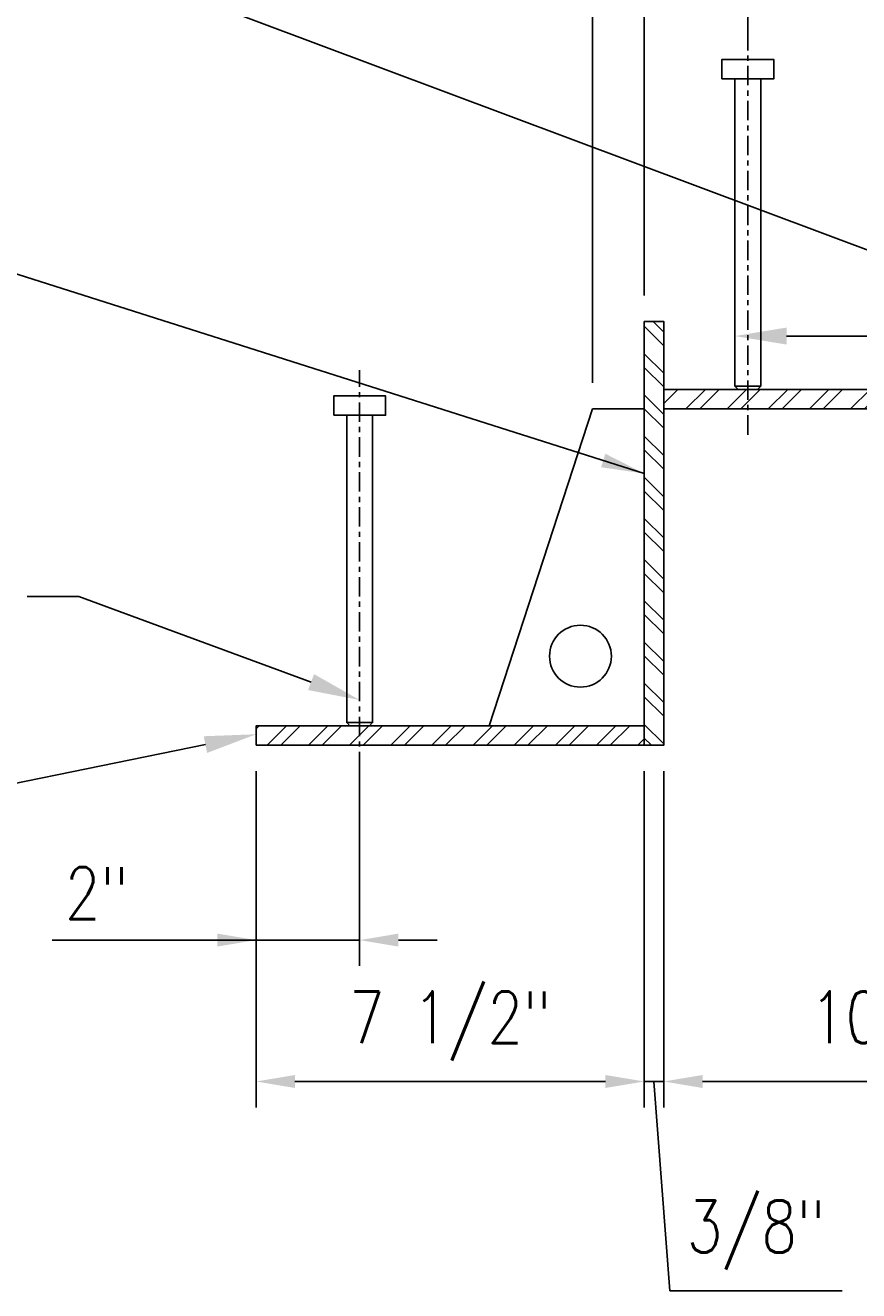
# Model space of a CAD drawing. Header units: inches. Extents: x 153 to 2573, y -502 to -24.
# Tile 16 of 23: x 565 to 581, y -62 to -37. Entities that reach past the tile are written whole.
import ezdxf
from ezdxf import colors
from ezdxf.entities.mleader import LeaderData, LeaderLine
from ezdxf.math import Vec2, Vec3

# ---------------------------------------------------------------- set-up
doc = ezdxf.new("R2010")
doc.units = ezdxf.units.IN
doc.header["$LTSCALE"] = 0.5
doc.header["$MEASUREMENT"] = 0
doc.linetypes.add('CENTER2', pattern=[1.125, 0.75, -0.125, 0.125, -0.125])
doc.layers.get('DEFPOINTS').update_dxf_attribs({"color": 140})
for name, color, linetype in [('S-ANNO-DIMS', 1, 'Continuous'), ('S-ANNO-TEXT', 2, 'Continuous'), ('S-DETL-CNTR', 1, 'CENTER2'), ('S-DETL-MEDM', 3, 'Continuous'), ('S-DETL-PATT', 1, 'Continuous')]:
    doc.layers.add(name, color=color, linetype=linetype)
doc.styles.add('Annotative', font='romans.shx', dxfattribs={"width": 0.8, "height": 0.125})
doc.styles.get("Standard").update_dxf_attribs({"font": 'arial.ttf'})
doc.dimstyles.new('ISO-25', dxfattribs={"dimtxt": 2.5, "dimasz": 2.5, "dimexe": 1.25, "dimexo": 0.625, "dimtad": 1, "dimtxsty": 'Standard', "dimcen": 2.5, "dimadec": 0, "dimazin": 0, "dimtfac": 1, "dimtmove": 0, "dimatfit": 3, "dimfxl": 1, "dimarcsym": 0})
doc.dimstyles.get("Standard").update_dxf_attribs({"dimtxt": 0.125, "dimasz": 0.09375, "dimexe": 0.0625, "dimexo": 0.0625, "dimgap": 0.039062, "dimtad": 1, "dimdec": 4, "dimzin": 3, "dimdsep": 46, "dimlunit": 4, "dimtxsty": 'Annotative', "dimcen": 0.09, "dimclrd": 256, "dimclre": 256, "dimclrt": 2, "dimadec": 0, "dimazin": 0, "dimtfac": 1, "dimtdec": 4, "dimtofl": 0, "dimtmove": 1, "dimatfit": 3, "dimfxl": 1, "dimfrac": 2, "dimtolj": 1, "dimtzin": 0, "dimlwd": 25, "dimlwe": 25, "dimarcsym": 0})
pattern_1 = [(45, (142.5869, 35.426), (-0.39774756, 0.39774756), []), (45, (142.8521, 35.426), (-0.39774756, 0.39774756), [])]

# ---------------------------------------------------------------- blocks, each defined once
blk = doc.blocks.new('*D39')
at = {"layer": 'DEFPOINTS', "color": 0, "transparency": 16777216}
for p in [(569.024, -51.018), (576.524, -51.018), (576.524, -57.513)]:
    blk.add_point(p, dxfattribs=at)
at = {"layer": 'S-ANNO-DIMS', "lineweight": 25, "transparency": 16777216}
for p, q in [((569.024, -51.518), (569.024, -58.013)), ((576.524, -51.518), (576.524, -58.013)), ((569.774, -57.513), (575.774, -57.513))]:
    blk.add_line(p, q, dxfattribs=at)
at = {"layer": 'S-ANNO-DIMS', "transparency": 16777216}
for points in [[(569.774, -57.388), (569.774, -57.638), (569.024, -57.513)], [(575.774, -57.388), (575.774, -57.638), (576.524, -57.513)]]:
    blk.add_solid(points, dxfattribs=at)
at = {"layer": 'S-ANNO-DIMS', "color": 2, "transparency": 16777216, "insert": (572.774, -56.439), "char_height": 1, "attachment_point": 5, "style": 'Annotative'}
blk.add_mtext('\\A1;7 1/2"', dxfattribs=at)
blk = doc.blocks.new('*D40')
at = {"layer": 'DEFPOINTS', "color": 0, "transparency": 16777216}
for p in [(576.524, -51.018), (576.899, -51.018), (576.899, -57.513)]:
    blk.add_point(p, dxfattribs=at)
at = {"layer": 'S-ANNO-DIMS', "lineweight": 25, "transparency": 16777216}
for p, q in [((576.524, -51.518), (576.524, -58.013)), ((576.899, -51.518), (576.899, -58.013)), ((575.774, -57.513), (575.024, -57.513)), ((576.524, -57.513), (576.899, -57.513)), ((576.711, -57.513), (577.018, -61.554)), ((577.649, -57.513), (578.399, -57.513)), ((577.018, -61.554), (580.347, -61.554))]:
    blk.add_line(p, q, dxfattribs=at)
at = {"layer": 'S-ANNO-DIMS', "transparency": 16777216}
for points in [[(575.774, -57.388), (575.774, -57.638), (576.524, -57.513)], [(577.649, -57.388), (577.649, -57.638), (576.899, -57.513)]]:
    blk.add_solid(points, dxfattribs=at)
at = {"layer": 'S-ANNO-DIMS', "color": 2, "transparency": 16777216, "insert": (578.683, -60.48), "char_height": 1, "attachment_point": 5, "style": 'Annotative'}
blk.add_mtext('\\A1;3/8"', dxfattribs=at)
blk = doc.blocks.new('*D41')
at = {"layer": 'DEFPOINTS', "color": 0, "transparency": 16777216}
for p in [(576.899, -51.018), (587.149, -51.018), (587.149, -57.513)]:
    blk.add_point(p, dxfattribs=at)
at = {"layer": 'S-ANNO-DIMS', "lineweight": 25, "transparency": 16777216}
for p, q in [((576.899, -51.518), (576.899, -58.013)), ((587.149, -51.518), (587.149, -58.013)), ((577.649, -57.513), (586.399, -57.513))]:
    blk.add_line(p, q, dxfattribs=at)
at = {"layer": 'S-ANNO-DIMS', "transparency": 16777216}
for points in [[(577.649, -57.388), (577.649, -57.638), (576.899, -57.513)], [(586.399, -57.388), (586.399, -57.638), (587.149, -57.513)]]:
    blk.add_solid(points, dxfattribs=at)
at = {"layer": 'S-ANNO-DIMS', "color": 2, "transparency": 16777216, "insert": (582.024, -56.439), "char_height": 1, "attachment_point": 5, "style": 'Annotative'}
blk.add_mtext('\\A1;10 1/4"', dxfattribs=at)
blk = doc.blocks.new('*D44')
at = {"layer": 'DEFPOINTS', "color": 0, "transparency": 16777216}
for p in [(578.524, -30.931), (576.524, -36.83), (578.524, -37.768)]:
    blk.add_point(p, dxfattribs=at)
at = {"layer": 'S-ANNO-DIMS', "lineweight": 25, "transparency": 16777216}
for p, q in [((576.524, -36.33), (576.524, -30.431)), ((578.524, -37.268), (578.524, -30.431)), ((572.122, -30.931), (576.524, -30.931)), ((575.774, -30.931), (575.024, -30.931)), ((576.524, -30.931), (578.524, -30.931)), ((579.274, -30.931), (580.024, -30.931))]:
    blk.add_line(p, q, dxfattribs=at)
at = {"layer": 'S-ANNO-DIMS', "transparency": 16777216}
for points in [[(575.774, -30.806), (575.774, -31.056), (576.524, -30.931)], [(579.274, -30.806), (579.274, -31.056), (578.524, -30.931)]]:
    blk.add_solid(points, dxfattribs=at)
at = {"layer": 'S-ANNO-DIMS', "color": 2, "transparency": 16777216, "insert": (572.987, -30.023), "char_height": 1, "attachment_point": 5, "style": 'Annotative'}
blk.add_mtext('\\A1;2"', dxfattribs=at)
blk = doc.blocks.new('*D46')
at = {"layer": 'DEFPOINTS', "color": 0, "transparency": 16777216}
for p in [(585.524, -30.931), (578.524, -37.768), (585.524, -37.768)]:
    blk.add_point(p, dxfattribs=at)
at = {"layer": 'S-ANNO-DIMS', "lineweight": 25, "transparency": 16777216}
for p, q in [((578.524, -37.268), (578.524, -30.431)), ((585.524, -37.268), (585.524, -30.431)), ((579.274, -30.931), (584.774, -30.931))]:
    blk.add_line(p, q, dxfattribs=at)
at = {"layer": 'S-ANNO-DIMS', "transparency": 16777216}
for points in [[(579.274, -30.806), (579.274, -31.056), (578.524, -30.931)], [(584.774, -30.806), (584.774, -31.056), (585.524, -30.931)]]:
    blk.add_solid(points, dxfattribs=at)
at = {"layer": 'S-ANNO-DIMS', "color": 2, "transparency": 16777216, "insert": (582.024, -30.023), "char_height": 1, "attachment_point": 5, "style": 'Annotative'}
blk.add_mtext('\\A1;7"', dxfattribs=at)
blk = doc.blocks.new('*D47')
at = {"layer": 'DEFPOINTS', "color": 0, "transparency": 16777216}
for p in [(587.524, -26.196), (576.524, -42.83), (587.524, -42.83)]:
    blk.add_point(p, dxfattribs=at)
at = {"layer": 'S-ANNO-DIMS', "lineweight": 25, "transparency": 16777216}
for p, q in [((576.524, -42.33), (576.524, -25.696)), ((587.524, -42.33), (587.524, -25.696)), ((577.274, -26.196), (586.774, -26.196))]:
    blk.add_line(p, q, dxfattribs=at)
at = {"layer": 'S-ANNO-DIMS', "transparency": 16777216}
for points in [[(577.274, -26.071), (577.274, -26.321), (576.524, -26.196)], [(586.774, -26.071), (586.774, -26.321), (587.524, -26.196)]]:
    blk.add_solid(points, dxfattribs=at)
at = {"layer": 'S-ANNO-DIMS', "color": 2, "transparency": 16777216, "insert": (582.024, -25.289), "char_height": 1, "attachment_point": 5, "style": 'Annotative'}
blk.add_mtext('\\A1;11"', dxfattribs=at)
blk = doc.blocks.new('*D48')
at = {"layer": 'DEFPOINTS', "color": 0, "transparency": 16777216}
for p in [(576.524, -34.741), (576.524, -42.83), (575.524, -44.518)]:
    blk.add_point(p, dxfattribs=at)
at = {"layer": 'S-ANNO-DIMS', "lineweight": 25, "transparency": 16777216}
for p, q in [((575.524, -44.018), (575.524, -34.241)), ((576.524, -42.33), (576.524, -34.241)), ((571.483, -34.741), (575.524, -34.741)), ((574.774, -34.741), (574.024, -34.741)), ((575.524, -34.741), (576.524, -34.741)), ((577.274, -34.741), (578.024, -34.741))]:
    blk.add_line(p, q, dxfattribs=at)
at = {"layer": 'S-ANNO-DIMS', "transparency": 16777216}
for points in [[(574.774, -34.616), (574.774, -34.866), (575.524, -34.741)], [(577.274, -34.616), (577.274, -34.866), (576.524, -34.741)]]:
    blk.add_solid(points, dxfattribs=at)
at = {"layer": 'S-ANNO-DIMS', "color": 2, "transparency": 16777216, "insert": (572.291, -33.833), "char_height": 1, "attachment_point": 5, "style": 'Annotative'}
blk.add_mtext('\\A1;1"', dxfattribs=at)
blk = doc.blocks.new('*D50')
at = {"layer": 'DEFPOINTS', "color": 0, "transparency": 16777216}
for p in [(569.024, -51.018), (571.024, -51.018), (571.024, -54.781)]:
    blk.add_point(p, dxfattribs=at)
at = {"layer": 'S-ANNO-DIMS', "lineweight": 25, "transparency": 16777216}
for p, q in [((569.024, -51.518), (569.024, -55.281)), ((571.024, -51.518), (571.024, -55.281)), ((565.081, -54.781), (569.024, -54.781)), ((568.274, -54.781), (567.524, -54.781)), ((569.024, -54.781), (571.024, -54.781)), ((571.774, -54.781), (572.524, -54.781))]:
    blk.add_line(p, q, dxfattribs=at)
at = {"layer": 'S-ANNO-DIMS', "transparency": 16777216}
for points in [[(568.274, -54.656), (568.274, -54.906), (569.024, -54.781)], [(571.774, -54.656), (571.774, -54.906), (571.024, -54.781)]]:
    blk.add_solid(points, dxfattribs=at)
at = {"layer": 'S-ANNO-DIMS', "color": 2, "transparency": 16777216, "insert": (565.946, -53.874), "char_height": 1, "attachment_point": 5, "style": 'Annotative'}
blk.add_mtext('\\A1;2"', dxfattribs=at)

msp = doc.modelspace()

# ---------------------------------------------------------------- hatches: boundary and pattern name
at = {"layer": 'S-DETL-PATT', "linetype": 'Continuous', "lineweight": 0}
h = msp.add_hatch(dxfattribs=at)
h.set_pattern_fill('ANSI32', color=8, scale=1.5, angle=90)
h.set_pattern_definition([(135, (142.5869, 35.426), (-0.3977476, -0.3977476), []), (135, (142.5869, 35.6912), (-0.3977476, -0.3977476), [])])
h.paths.add_polyline_path([(576.52372, -42.83034), (576.52372, -51.01784), (576.89872, -51.01784), (576.89872, -42.83034)])
h = msp.add_hatch(dxfattribs=at)
h.set_pattern_fill('ANSI32', color=8, scale=1.5)
h.set_pattern_definition(pattern_1)
h.paths.add_polyline_path([(578.52372, -44.51784), (578.52372, -44.14284), (576.89872, -44.14284), (576.89872, -44.51784)])
h = msp.add_hatch(dxfattribs=at)
h.set_pattern_fill('ANSI32', color=8, scale=1.5)
h.set_pattern_definition(pattern_1)
h.paths.add_polyline_path([(578.52372, -44.14284), (578.52372, -44.51784), (585.52372, -44.51784), (585.52372, -44.14284)])
h = msp.add_hatch(dxfattribs=at)
h.set_pattern_fill('ANSI32', color=8, scale=1.5)
h.set_pattern_definition(pattern_1)
h.paths.add_polyline_path([(569.02372, -50.64284), (569.02372, -51.01784), (576.52372, -51.01784), (576.52372, -50.64284)])

# ---------------------------------------------------------------- linework, layer by layer
at = {"layer": 'S-DETL-CNTR'}
for p, q in [((578.52372, -45.01784), (578.52372, -37.26784)), ((571.02372, -51.51784), (571.02372, -43.76784))]:
    msp.add_line(p, q, dxfattribs=at)
at = {"layer": 'S-DETL-MEDM'}
for p, q in [((578.27372, -44.08034), (578.27372, -38.14284)), ((578.77372, -44.08034), (578.77372, -38.14284)), ((570.77372, -50.58034), (570.77372, -44.64284)), ((571.27372, -50.58034), (571.27372, -44.64284)), ((575.52372, -44.51784), (573.52372, -50.64284)), ((576.52372, -44.51784), (575.52372, -44.51784))]:
    msp.add_line(p, q, dxfattribs=at)
for points in [[(578.02372, -38.14284), (578.02372, -37.76784), (579.02372, -37.76784), (579.02372, -38.14284)], [(576.52372, -42.83034), (576.52372, -51.01784), (576.89872, -51.01784), (576.89872, -42.83034)], [(576.89872, -44.51784), (587.14872, -44.51784), (587.14872, -44.14284), (576.89872, -44.14284)], [(570.52372, -44.64284), (570.52372, -44.26784), (571.52372, -44.26784), (571.52372, -44.64284)], [(570.83622, -50.64284), (570.77372, -50.58034), (571.27372, -50.58034), (571.21122, -50.64284)], [(569.02372, -51.01784), (576.52372, -51.01784), (576.52372, -50.64284), (569.02372, -50.64284)]]:
    msp.add_lwpolyline(points, close=True, dxfattribs=at)
msp.add_lwpolyline([(578.33622, -44.14284), (578.27372, -44.08034), (578.77372, -44.08034), (578.71122, -44.14284)], dxfattribs=at)
msp.add_circle((575.29014, -49.29634), 0.5975, dxfattribs=at)

# ---------------------------------------------------------------- dimensions: what is measured, and where the dimension line sits
at = {"layer": 'S-ANNO-DIMS'}
for base, p1, p2, picture, middle in [((587.52372, -26.1964), (576.52372, -42.83034), (587.52372, -42.83034), '*D47', (582.02372, -25.28867)), ((585.52372, -30.93118), (578.52372, -37.76784), (585.52372, -37.76784), '*D46', (582.02372, -30.02344)), ((576.52372, -57.5133), (569.02372, -51.01784), (576.52372, -51.01784), '*D39', (572.77372, -56.4389)), ((587.14872, -57.5133), (576.89872, -51.01784), (587.14872, -51.01784), '*D41', (582.02372, -56.4389))]:
    dim = msp.add_linear_dim(base=base, p1=p1, p2=p2, dimstyle='Standard', override={"dimpost": '\\X'}, dxfattribs=at)
    dim.commit()
    dim.dimension.update_dxf_attribs({"geometry": picture, "text_midpoint": middle})
for base, p1, p2, picture, middle in [((578.52372, -30.93118), (576.52372, -36.83034), (578.52372, -37.76784), '*D44', (572.98701, -31.51728)), ((576.52372, -34.74109), (575.52372, -44.51784), (576.52372, -42.83034), '*D48', (572.29113, -34.07042)), ((571.02372, -54.78145), (569.02372, -51.01784), (571.02372, -51.01784), '*D50', (565.94552, -53.70893)), ((576.89872, -57.5133), (576.52372, -51.01784), (576.89872, -51.01784), '*D40', (577.33014, -61.55437))]:
    dim = msp.add_linear_dim(base=base, p1=p1, p2=p2, dimstyle='Standard', override={"dimpost": '\\X'}, dxfattribs=at)
    dim.commit()
    dim.dimension.update_dxf_attribs({"geometry": picture, "text_midpoint": middle, "dimtype": 160})

# ---------------------------------------------------------------- leaders
at = {"layer": 'S-ANNO-TEXT', "linetype": 'Continuous'}
msp.add_leader([(576.52372, -45.76784), (561.53407, -41.00404), (550.9925, -41.00404)], dimstyle='ISO-25', override={"dimasz": 0.8325, "dimgap": 0.625, "dimtad": 0}, dxfattribs=at)
ml = msp.add_multileader_mtext('Standard', dxfattribs=at)
ml.set_content('\\A1;{\\C256;1/2" G @ 12" MAX OC, TYP }', color=2, style='Annotative')
ml.set_leader_properties(color=1)
ml.build(insert=Vec2(0, 0))
ml.multileader.update_dxf_attribs({"text_right_attachment_type": 3, "dogleg_length": 0.125, "arrow_head_size": 1, "scale": 8})
ctx = ml.context
ctx.base_point, ctx.scale, ctx.char_height, ctx.arrow_head_size, ctx.landing_gap_size, ctx.plane_origin = Vec3(545.88613, -35.55324), 8, 1, 1, 0.5, Vec3(154.72592, -457.47175)
ctx.right_attachment = 3
notes = []
notes.append((ctx, [(1, (1, 1, 0), (565.60041, -35.74371), (-1, 0), 1, [(1, [(578.27372, -43.11159), (585.27372, -43.11159)], 0, [])])]))
ctx.mtext.insert, ctx.mtext.width, ctx.mtext.defined_height = Vec3(546.38613, -34.88657), 20.3940014, 5.80003
ml = msp.add_multileader_mtext('Standard', dxfattribs=at)
ml.set_content('\\A1;{\\C256;1/2" G @ 12" MAX OC, TYP }', color=2, style='Annotative')
ml.set_leader_properties(color=1)
ml.build(insert=Vec2(0, 0))
ml.multileader.update_dxf_attribs({"text_right_attachment_type": 3, "dogleg_length": 0.125, "arrow_head_size": 1, "scale": 8})
ctx = ml.context
ctx.base_point, ctx.scale, ctx.char_height, ctx.arrow_head_size, ctx.landing_gap_size, ctx.plane_origin = Vec3(545.88613, -47.95209), 8, 1, 1, 0.5, Vec3(155.22592, -469.15884)
ctx.right_attachment = 3
notes.append((ctx, [(1, (1, 1, 0), (565.60041, -48.14257), (-1, 0), 1, [(0, [(571.02372, -50.14284)], 0, [])])]))
ctx.mtext.insert, ctx.mtext.width, ctx.mtext.defined_height = Vec3(546.38613, -47.28542), 20.7471571, 2.66188
ml = msp.add_multileader_mtext('Standard', dxfattribs=at)
ml.set_content('\\A1;{\\C256;3/8" SS PL, TYP UNO}', color=2, style='Annotative')
ml.set_leader_properties(color=1)
ml.build(insert=Vec2(0, 0))
ml.multileader.update_dxf_attribs({"text_right_attachment_type": 3, "dogleg_length": 0.125, "arrow_head_size": 1, "scale": 8})
ctx = ml.context
ctx.base_point, ctx.scale, ctx.char_height, ctx.arrow_head_size, ctx.landing_gap_size, ctx.plane_origin = Vec3(544.59089, -51.97578), 8, 1, 1, 0.5, Vec3(154.72592, -468.06099)
ctx.right_attachment = 3
notes.append((ctx, [(1, (1, 1, 0), (554.17184, -53.83293), (-1, 0), 1, [(0, [(569.02372, -50.80462)], 0, [])])]))
ctx.mtext.insert, ctx.mtext.width, ctx.mtext.defined_height = Vec3(545.09089, -51.47578), 9.7323772, 8.79686
for ctx, leaders in notes:
    for number, flags, end, landing, length, lines in leaders:
        leader = LeaderData()
        leader.index, (leader.has_last_leader_line, leader.has_dogleg_vector, leader.attachment_direction) = number, flags
        leader.last_leader_point, leader.dogleg_vector, leader.dogleg_length = Vec3(end), Vec3(landing), length
        for number, points, colour, breaks in lines:
            line = LeaderLine()
            line.index, line.vertices, line.color, line.breaks = number, Vec3.list(points), colors.encode_raw_color(colour), breaks
            leader.lines.append(line)
        ctx.leaders.append(leader)

doc.saveas('drawing.dxf')
